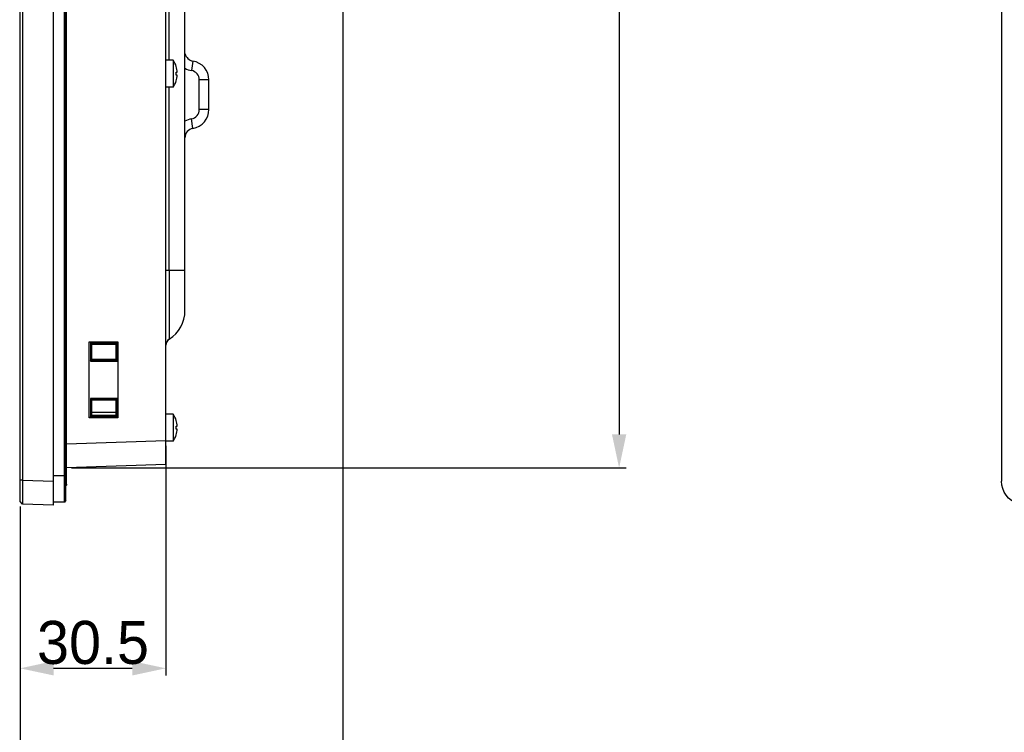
# Model space of a CAD drawing. Header units: millimetres. Extents: x 0 to 1682, y 0 to 1188.
# Tile 15 of 46: x 924 to 1130, y 443 to 592. Entities that reach past the tile are written whole.
import ezdxf

# ---------------------------------------------------------------- set-up
doc = ezdxf.new("R2010")
doc.units = ezdxf.units.MM
doc.header["$LTSCALE"] = 92.51
doc.header["$PDMODE"] = 3
doc.header["$PDSIZE"] = 8
doc.layers.get('0').update_dxf_attribs({"linetype": 'CONTINUOUS'})
doc.layers.get('Defpoints').update_dxf_attribs({"linetype": 'CONTINUOUS'})
for name, color, linetype in [('FR_HOST_COVER-LOCK-SHAPE', 7, 'CONTINUOUS'), ('GASKET_TOPRC19_REV03_VIEW-SHAPE', 7, 'CONTINUOUS'), ('ISO7045-M3X6-4_8-SHAPE', 7, 'CONTINUOUS'), ('RC1900WD-FRONT_COVE7-2404-SHAPE', 7, 'CONTINUOUS'), ('REAR_CASE-RC19W-SHAPE', 7, 'CONTINUOUS')]:
    doc.layers.add(name, color=color, linetype=linetype)
doc.styles.get("Standard").update_dxf_attribs({"font": 'GOTHIC.TTF'})
doc.dimstyles.get("Standard").update_dxf_attribs({"dimtxt": 7, "dimasz": 7, "dimexe": 1.5, "dimexo": 1, "dimtad": 1, "dimdec": 5, "dimdsep": 46, "dimtxsty": 'Standard', "dimblk": '_FILLED', "dimblk1": '_FILLED', "dimblk2": '_FILLED', "dimcen": 0.09, "dimadec": 5, "dimazin": 2, "dimtol": 1, "dimtp": 1e-05, "dimtm": 1e-05, "dimtfac": 1, "dimtdec": 5, "dimtofl": 0, "dimtmove": 0, "dimatfit": 3, "dimldrblk": '_FILLED', "dimfxl": 1, "dimtolj": 1, "dimarcsym": 0})

# ---------------------------------------------------------------- blocks, each defined once
blk = doc.blocks.new('_FILLED')
at = {"color": 0, "linetype": 'ByBlock'}
blk.add_solid([(0, 0), (-1, 0.214), (-1, -0.214)], dxfattribs=at)
blk = doc.blocks.new('*D7')
at = {"color": 2, "lineweight": -2, "transparency": 16777216}
for p, q in [((954.65, 502.58), (954.65, 454.56)), ((924.2, 489.91), (924.2, 454.56)), ((931.2, 456.06), (947.65, 456.06))]:
    blk.add_line(p, q, dxfattribs=at)
at = {"layer": 'Defpoints', "color": 0, "transparency": 16777216}
for p in [(954.65, 503.58), (924.2, 490.91), (954.65, 456.06)]:
    blk.add_point(p, dxfattribs=at)
at = {"color": 2, "lineweight": -2, "transparency": 16777216, "xscale": 7, "yscale": 7, "zscale": 7, "rotation": 180}
blk.add_blockref('_FILLED', (924.2, 456.06), dxfattribs=at)
at = {"color": 2, "lineweight": -2, "transparency": 16777216, "xscale": 7, "yscale": 7, "zscale": 7}
blk.add_blockref('_FILLED', (954.65, 456.06), dxfattribs=at)
at = {"color": 2, "transparency": 16777216, "insert": (939.43, 461.41), "char_height": 9, "attachment_point": 5}
blk.add_mtext('\\A1;30.5', dxfattribs=at)
blk = doc.blocks.new('*D8')
at = {"color": 2, "lineweight": -2, "transparency": 16777216}
for p, q in [((991.65, 598.91), (991.65, 416.59)), ((924.2, 489.91), (924.2, 416.59)), ((931.2, 418.09), (984.65, 418.09))]:
    blk.add_line(p, q, dxfattribs=at)
at = {"layer": 'Defpoints', "color": 0, "transparency": 16777216}
for p in [(991.65, 599.91), (924.2, 490.91), (991.65, 418.09)]:
    blk.add_point(p, dxfattribs=at)
at = {"color": 2, "lineweight": -2, "transparency": 16777216, "xscale": 7, "yscale": 7, "zscale": 7, "rotation": 180}
blk.add_blockref('_FILLED', (924.2, 418.09), dxfattribs=at)
at = {"color": 2, "lineweight": -2, "transparency": 16777216, "xscale": 7, "yscale": 7, "zscale": 7}
blk.add_blockref('_FILLED', (991.65, 418.09), dxfattribs=at)
at = {"color": 2, "transparency": 16777216, "insert": (957.93, 423.44), "char_height": 9, "attachment_point": 5}
blk.add_mtext('\\A1;67.5', dxfattribs=at)
blk = doc.blocks.new('*D9')
at = {"color": 2, "lineweight": -2, "transparency": 16777216}
for p, q in [((934.9, 810.79), (1050.91, 810.79)), ((1049.41, 803.79), (1049.41, 504.97)), ((934.9, 497.97), (1050.91, 497.97))]:
    blk.add_line(p, q, dxfattribs=at)
at = {"layer": 'Defpoints', "color": 0, "transparency": 16777216}
for p in [(933.9, 810.79), (933.9, 497.97), (1049.41, 497.97)]:
    blk.add_point(p, dxfattribs=at)
at = {"color": 2, "lineweight": -2, "transparency": 16777216, "xscale": 7, "yscale": 7, "zscale": 7}
for p, rotation in [((1049.41, 810.79), 90), ((1049.41, 497.97), 270)]:
    blk.add_blockref('_FILLED', p, dxfattribs=dict(at, rotation=rotation))
at = {"color": 2, "transparency": 16777216, "insert": (1044.06, 655.91), "char_height": 9, "attachment_point": 5, "rotation": 90}
blk.add_mtext('\\A1;312.8', dxfattribs=at)

msp = doc.modelspace()

# ---------------------------------------------------------------- linework, layer by layer
at = {"layer": 'FR_HOST_COVER-LOCK-SHAPE', "color": 7, "linetype": 'Continuous'}
for p, q in [((924.104, 513.473), (924.104, 506.887)), ((924.204, 513.18), (924.104, 513.18)), ((924.204, 507.18), (924.104, 507.18))]:
    msp.add_line(p, q, dxfattribs=at)
for centre, start, end in [((924.304, 513.473), 120.05799, 180), ((924.304, 506.887), 180, 239.94201)]:
    msp.add_arc(centre, 0.2, start, end, dxfattribs=at)
at = {"layer": 'GASKET_TOPRC19_REV03_VIEW-SHAPE', "color": 7, "linetype": 'Continuous'}
for p, q in [((933.404, 817.964), (933.404, 490.796)), ((933.737, 491.13), (933.737, 817.63)), ((933.74, 814.497), (933.74, 494.263)), ((933.903, 494.53), (933.903, 814.23)), ((933.737, 496.33), (931.204, 496.33)), ((933.903, 496.33), (933.74, 496.33)), ((933.404, 490.796), (931.204, 490.796))]:
    msp.add_line(p, q, dxfattribs=at)
msp.add_open_spline([(933.903, 494.53), (933.903, 494.476), (933.873, 494.365), (933.788, 494.287), (933.74, 494.263)], degree=3, knots=[0, 0, 0, 0, 0.4996369, 1, 1, 1, 1], dxfattribs=at)
msp.add_open_spline([(933.737, 491.13), (933.737, 491.045), (933.666, 490.868), (933.489, 490.796), (933.404, 490.796)], degree=3, dxfattribs=at)
at = {"layer": 'ISO7045-M3X6-4_8-SHAPE', "color": 7, "linetype": 'Continuous'}
for p, q in [((956.205, 583.18), (954.654, 583.18)), ((956.205, 583.18), (956.205, 577.58)), ((956.823, 581.88), (956.832, 581.88)), ((956.823, 580.68), (957.045, 580.68)), ((957.045, 580.08), (956.823, 580.08)), ((956.832, 578.88), (956.823, 578.88)), ((956.205, 577.58), (954.654, 577.58)), ((956.205, 509.18), (954.654, 509.18)), ((956.205, 509.18), (956.205, 503.58)), ((956.823, 507.88), (956.832, 507.88)), ((956.823, 506.68), (957.045, 506.68)), ((957.045, 506.08), (956.823, 506.08)), ((956.832, 504.88), (956.823, 504.88)), ((956.205, 503.58), (954.654, 503.58))]:
    msp.add_line(p, q, dxfattribs=at)
for centre, radius, start, end in [((952.063, 580.38), 5, 17.4576, 34.0558), ((952.063, 580.38), 4.991, 3.44603, 17.49013), ((952.063, 580.38), 4.77, 356.39388, 3.60612), ((952.063, 580.38), 5, 325.9442, 342.5424), ((952.063, 580.38), 4.991, 342.50987, 356.55397), ((952.063, 506.38), 5, 17.4576, 34.0558), ((952.063, 506.38), 4.991, 3.44603, 17.49013), ((952.063, 506.38), 4.77, 356.39388, 3.60612), ((952.063, 506.38), 5, 325.9442, 342.5424), ((952.063, 506.38), 4.991, 342.50987, 356.55397)]:
    msp.add_arc(centre, radius, start, end, dxfattribs=at)
at = {"layer": 'RC1900WD-FRONT_COVE7-2404-SHAPE', "color": 7, "linetype": 'Continuous'}
for p, q in [((924.204, 490.907), (924.204, 817.853)), ((931.204, 490.18), (931.204, 818.58)), ((924.686, 813.356), (924.686, 495.405)), ((1129.375, 813.583), (1129.375, 495.177)), ((954.654, 498.699), (954.654, 810.061)), ((938.661, 524.332), (944.625, 524.332)), ((938.661, 508.428), (938.661, 524.332)), ((944.557, 524.173), (938.871, 524.173)), ((938.871, 524.173), (939.119, 523.925)), ((938.871, 524.173), (938.871, 520.287)), ((939.108, 523.925), (939.108, 520.535)), ((944.298, 523.925), (939.109, 523.925)), ((939.176, 523.858), (944.239, 523.865)), ((939.176, 520.602), (939.176, 523.858)), ((944.239, 523.865), (944.239, 520.595)), ((944.557, 524.173), (944.298, 523.914)), ((944.298, 520.536), (944.298, 523.924)), ((944.557, 520.287), (944.557, 524.173)), ((944.625, 524.332), (944.625, 508.428)), ((938.871, 520.287), (939.108, 520.525)), ((938.871, 520.287), (944.557, 520.287)), ((939.109, 520.535), (944.298, 520.535)), ((944.239, 520.595), (939.176, 520.602)), ((944.239, 520.595), (944.298, 520.536)), ((944.557, 520.287), (944.309, 520.535)), ((944.557, 512.473), (938.871, 512.473)), ((938.871, 512.473), (939.119, 512.225)), ((938.871, 512.473), (938.871, 508.587)), ((939.108, 512.225), (939.108, 508.835)), ((944.298, 512.225), (939.109, 512.225)), ((939.176, 512.158), (944.239, 512.165)), ((939.176, 508.902), (939.176, 512.158)), ((944.239, 512.165), (944.298, 512.225)), ((944.239, 512.165), (944.239, 508.895)), ((944.557, 512.473), (944.298, 512.214)), ((944.298, 508.836), (944.298, 512.224)), ((944.557, 508.587), (944.557, 512.473)), ((944.625, 508.428), (938.661, 508.428)), ((938.871, 508.587), (939.108, 508.825)), ((938.871, 508.587), (944.557, 508.587)), ((939.176, 508.902), (939.109, 508.835)), ((939.109, 508.835), (944.298, 508.835)), ((944.239, 508.895), (939.176, 508.902)), ((944.557, 508.587), (944.309, 508.835)), ((933.903, 502.971), (954.654, 503.696)), ((954.654, 498.699), (933.903, 497.974)), ((924.686, 495.405), (924.204, 495.405)), ((924.686, 495.405), (924.684, 494.623)), ((924.686, 495.405), (931.204, 495.177)), ((924.686, 490.408), (924.204, 490.907)), ((931.204, 490.18), (924.686, 490.408))]:
    msp.add_line(p, q, dxfattribs=at)
msp.add_lwpolyline([(1134.372, 490.18), (1133.581, 490.244), (1132.828, 490.425), (1132.104, 490.726), (1131.435, 491.134), (1130.839, 491.644), (1130.329, 492.24), (1129.921, 492.909), (1129.62, 493.632), (1129.44, 494.386), (1129.375, 495.177)], dxfattribs=at)
msp.add_ellipse((870.609, 506.38), major_axis=(405.15, 0), ratio=0.0079983, start_param=1.3880469, end_param=1.4007395, dxfattribs=at)
for points, knots in [([(924.684, 494.623), (924.683, 494.494), (924.682, 493.999), (924.681, 493.503), (924.68, 493.136)], [0, 0, 0, 0, 0.2589169, 1, 1, 1, 1]), ([(924.68, 493.136), (924.68, 493.022), (924.679, 492.6), (924.679, 492.179), (924.679, 491.871)], [0, 0, 0, 0, 0.2706659, 1, 1, 1, 1]), ([(924.679, 491.871), (924.679, 491.664), (924.679, 491.373), (924.68, 491.012), (924.679, 490.802), (924.684, 490.641), (924.676, 490.513), (924.694, 490.459), (924.678, 490.408), (924.686, 490.408)], [0, 0, 0, 0, 0.4246512, 0.5968133, 0.7400579, 0.8529303, 0.9342472, 0.9834295, 1, 1, 1, 1])]:
    msp.add_open_spline(points, degree=3, knots=knots, dxfattribs=at)
at = {"layer": 'REAR_CASE-RC19W-SHAPE', "color": 7, "linetype": 'Continuous'}
for p, q in [((958.654, 530.833), (958.654, 773.928)), ((955.359, 583.18), (955.359, 651.58)), ((960.32, 583.008), (959.987, 581.036)), ((963.654, 579.064), (961.654, 579.064)), ((961.654, 572.896), (961.654, 579.064)), ((963.654, 572.896), (963.654, 579.064)), ((955.359, 539.241), (955.359, 577.58)), ((963.654, 572.896), (961.654, 572.896)), ((960.32, 568.952), (959.987, 570.924)), ((958.654, 567.88), (958.868, 567.88)), ((955.359, 539.241), (954.654, 539.241)), ((958.654, 539.241), (955.359, 539.241)), ((955.359, 539.241), (955.359, 524.894))]:
    msp.add_line(p, q, dxfattribs=at)
for points in [[(955.359, 539.241), (955.36, 537.211), (955.359, 535.273), (955.36, 533.471)], [(955.36, 533.471), (955.359, 530.213), (955.359, 528.811)], [(955.359, 526.656), (955.36, 525.926), (955.359, 525.383)]]:
    msp.add_lwpolyline(points, dxfattribs=at)
for centre, radius, start, end in [((960.654, 584.98), 2, 192.70996, 260.40593), ((959.654, 579.064), 4, 0, 80.40593), ((960.654, 584.98), 4, 239.98726, 260.40593), ((959.654, 579.064), 2, 0, 80.40593), ((959.654, 572.896), 2, 279.59407, 0), ((959.654, 572.896), 4, 279.59407, 0), ((960.654, 566.98), 4, 99.59407, 120.06843), ((960.654, 566.98), 2, 99.59407, 180), ((951.654, 530.833), 7, 301.96549, 0), ((956.154, 523.621), 1.5, 121.96515, 180), ((956.154, 523.622), 1.5, 121.96847, 160.65944)]:
    msp.add_arc(centre, radius, start, end, dxfattribs=at)

# ---------------------------------------------------------------- dimensions: what is measured, and where the dimension line sits
dim = msp.add_linear_dim(base=(1049.412, 497.974), p1=(933.903, 810.786), p2=(933.903, 497.974), angle=90, dimstyle='Standard', override={"dimtxt": 9, "dimdec": 1, "dimzin": 0, "dimcen": 15.138, "dimclrd": 2, "dimclre": 2, "dimclrt": 2, "dimadec": 0, "dimazin": 0, "dimtol": 0, "dimtp": 0.5, "dimtm": 0, "dimtfac": 0.5, "dimtdec": 1, "dimtzin": 0})
dim.commit()
dim.dimension.update_dxf_attribs({"geometry": '*D9', "text_midpoint": (1049.412, 655.913), "dimtype": 160})
for base, p2, picture, middle in [((991.653568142, 418.091433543), (991.653568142, 599.911455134), '*D8', (957.928568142, 423.442810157)), ((954.653568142, 456.059869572), (954.653568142, 503.580077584), '*D7', (939.428568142, 461.411246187))]:
    dim = msp.add_linear_dim(base=base, p1=(924.203568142, 490.907367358), p2=p2, dimstyle='Standard', override={"dimtxt": 9, "dimdec": 1, "dimzin": 0, "dimcen": 15.138, "dimclrd": 2, "dimclre": 2, "dimclrt": 2, "dimadec": 0, "dimazin": 0, "dimtol": 0, "dimtp": 0.5, "dimtm": 0, "dimtfac": 0.5, "dimtdec": 1, "dimtzin": 0})
    dim.commit()
    dim.dimension.update_dxf_attribs({"geometry": picture, "text_midpoint": middle})

doc.saveas('drawing.dxf')
